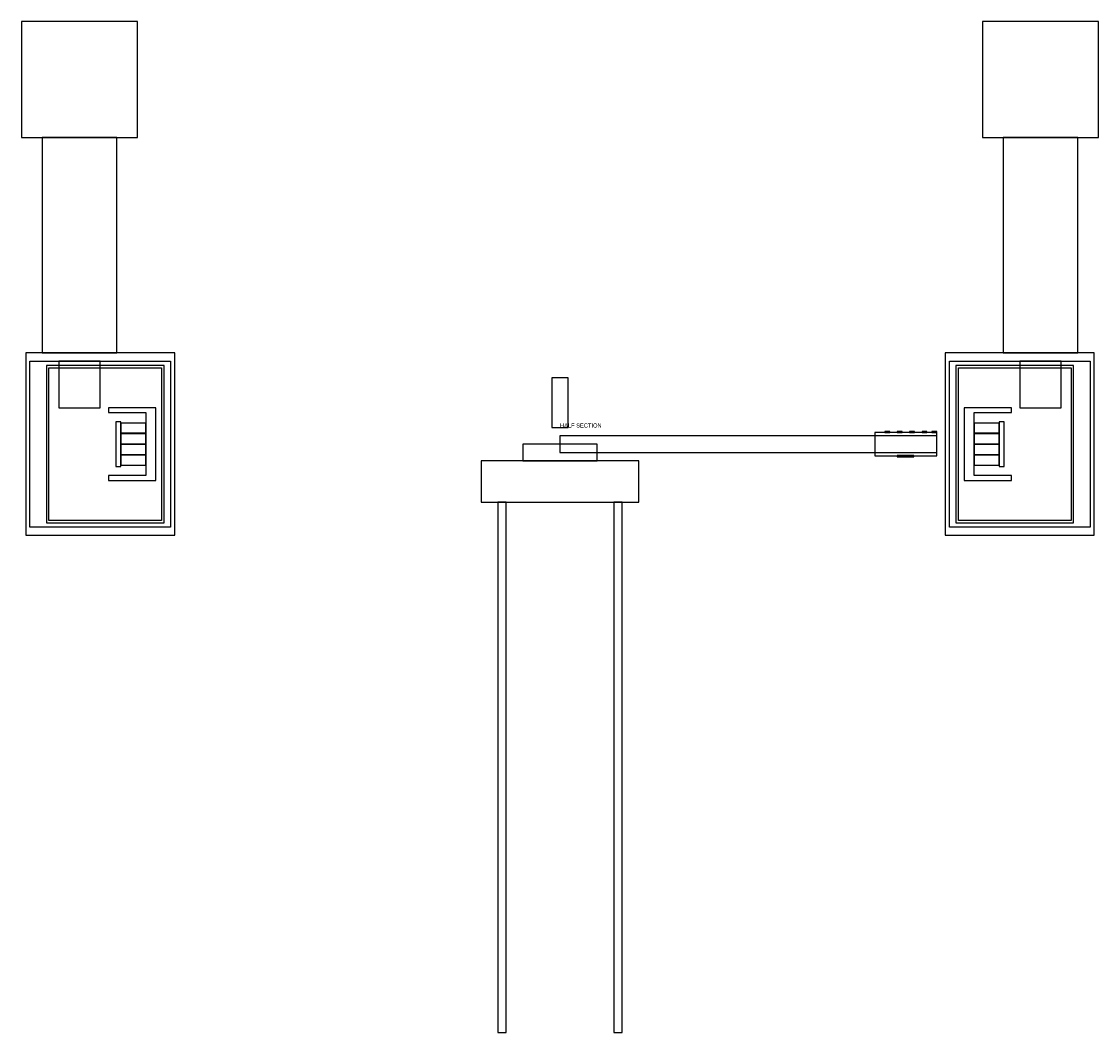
# Model space of a CAD drawing. Header units: metres. Extents: x -650 to 650, y -645 to 2110.
# Tile 4 of 4: x -650 to 650, y 890 to 2110. Entities that reach past the tile are written whole.
import ezdxf

# ---------------------------------------------------------------- set-up
doc = ezdxf.new("R2010")
doc.units = ezdxf.units.M
doc.layers.add('SECTION', color=1, linetype='Continuous')
doc.layers.add('TEXT', color=3, linetype='Continuous')

msp = doc.modelspace()

# ---------------------------------------------------------------- linework, layer by layer
at = {"layer": 'SECTION'}
for points in [[(-510, 1970), (-510, 2110), (-650, 2110), (-650, 1970), (-510, 1970)], [(650, 1970), (650, 2110), (510, 2110), (510, 1970), (650, 1970)], [(-535, 1710), (-535, 1970), (-625, 1970), (-625, 1710), (-535, 1710)], [(625, 1710), (625, 1970), (535, 1970), (535, 1710), (625, 1710)], [(-645, 1710), (-645, 1700), (-645, 1500), (-645, 1490), (-640, 1490), (-470, 1490), (-465, 1490), (-465, 1500), (-465, 1700), (-465, 1710), (-470, 1710), (-640, 1710), (-645, 1710)], [(645, 1500), (645, 1700), (645, 1710), (640, 1710), (470, 1710), (465, 1710), (465, 1700), (465, 1500), (465, 1490), (470, 1490), (640, 1490), (645, 1490), (645, 1500)], [(-470, 1500), (-640, 1500), (-640, 1700), (-470, 1700), (-470, 1500)], [(-620, 1695), (-620, 1692), (-620, 1508), (-620, 1505), (-617, 1505), (-481, 1505), (-478, 1505), (-478, 1508), (-478, 1692), (-478, 1695), (-481, 1695), (-617, 1695), (-620, 1695)], [(-481, 1508), (-617, 1508), (-617, 1692), (-481, 1692), (-481, 1508)], [(-555, 1700), (-605, 1700), (-605, 1644), (-555, 1644), (-555, 1700)], [(640, 1700), (640, 1500), (470, 1500), (470, 1700), (640, 1700)], [(620, 1508), (620, 1692), (620, 1695), (617, 1695), (481, 1695), (478, 1695), (478, 1692), (478, 1508), (478, 1505), (481, 1505), (617, 1505), (620, 1505), (620, 1508)], [(617, 1692), (617, 1508), (481, 1508), (481, 1692), (617, 1692)], [(605, 1700), (555, 1700), (555, 1644), (605, 1644), (605, 1700)], [(10, 1620), (10, 1680), (-10, 1680), (-10, 1620), (10, 1620)], [(-500, 1638), (-500, 1562), (-545, 1562), (-545, 1556), (-488, 1556), (-488, 1562), (-488, 1638), (-488, 1644), (-545, 1644), (-545, 1638), (-500, 1638)], [(500, 1562), (500, 1638), (545, 1638), (545, 1644), (488, 1644), (488, 1638), (488, 1562), (488, 1556), (545, 1556), (545, 1562), (500, 1562)], [(-536, 1627), (-536, 1573), (-530, 1573), (-530, 1627), (-536, 1627)], [(-530, 1625.5), (-530, 1613.5), (-500, 1613.5), (-500, 1625.5), (-530, 1625.5)], [(530, 1613.5), (530, 1625.5), (500, 1625.5), (500, 1613.5), (530, 1613.5)], [(536, 1573), (536, 1627), (530, 1627), (530, 1573), (536, 1573)], [(-530, 1612.5), (-530, 1600.5), (-500, 1600.5), (-500, 1612.5), (-530, 1612.5)], [(455, 1614), (380, 1614), (380, 1586), (455, 1586), (455, 1614)], [(398, 1615.1), (392, 1615.1), (392, 1613.9), (398, 1613.9), (398, 1615.1)], [(413, 1615.1), (407, 1615.1), (407, 1613.9), (413, 1613.9), (413, 1615.1)], [(428, 1615.1), (422, 1615.1), (422, 1613.9), (428, 1613.9), (428, 1615.1)], [(443, 1615.1), (437, 1615.1), (437, 1613.9), (443, 1613.9), (443, 1615.1)], [(455, 1615.1), (449, 1615.1), (449, 1613.9), (455, 1613.9), (455, 1615.1)], [(530, 1600.5), (530, 1612.5), (500, 1612.5), (500, 1600.5), (530, 1600.5)], [(-530, 1599.5), (-530, 1587.5), (-500, 1587.5), (-500, 1599.5), (-530, 1599.5)], [(45, 1580), (45, 1600), (-45, 1600), (-45, 1580), (45, 1580)], [(455, 1610), (0, 1610), (0, 1590), (455, 1590), (455, 1610)], [(530, 1587.5), (530, 1599.5), (500, 1599.5), (500, 1587.5), (530, 1587.5)], [(-530, 1586.5), (-530, 1574.5), (-500, 1574.5), (-500, 1586.5), (-530, 1586.5)], [(427, 1586.2), (407, 1586.2), (407, 1584.8), (427, 1584.8), (427, 1586.2)], [(530, 1574.5), (530, 1586.5), (500, 1586.5), (500, 1574.5), (530, 1574.5)], [(95, 1530), (95, 1580), (-95, 1580), (-95, 1530), (95, 1530)], [(-75, 1530), (-75, 890), (-65, 890), (-65, 1530), (-75, 1530)], [(75, 890), (75, 1530), (65, 1530), (65, 890), (75, 890)]]:
    msp.add_lwpolyline(points, close=True, dxfattribs=at)

# ---------------------------------------------------------------- texts
at = {"layer": 'TEXT'}
msp.add_text('HALF SECTION', height=5, dxfattribs=at).set_placement((0, 1620))

doc.saveas('drawing.dxf')
